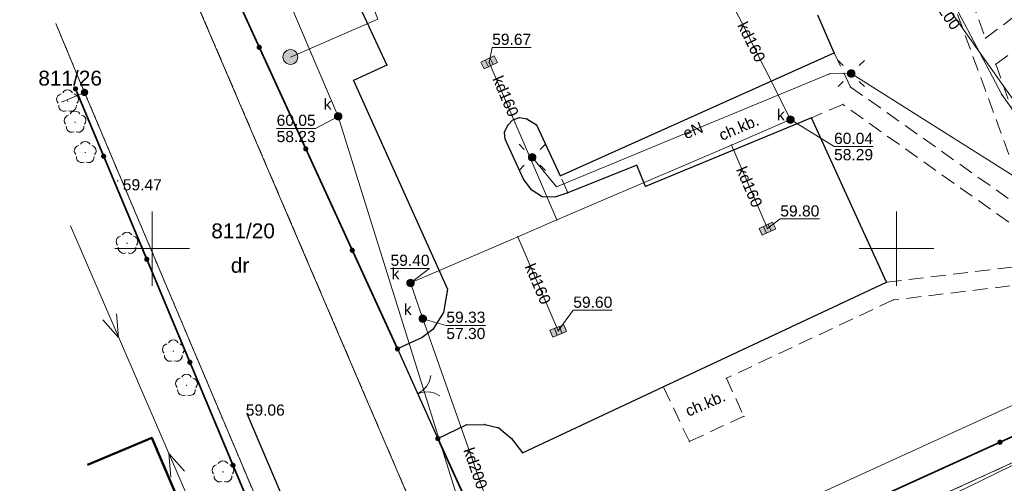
# Model space of a CAD drawing. Extents: x 6453237 to 6453735, y 5887843 to 5888051.
# Tile 3 of 11: x 6453241 to 6453307, y 5887884 to 5887915. Entities that reach past the tile are written whole.
import ezdxf
from ezdxf.enums import TextEntityAlignment as Align

# ---------------------------------------------------------------- set-up
doc = ezdxf.new("R2010")
doc.units = 0
doc.header["$PDSIZE"] = 0.75
for name, pattern in [('PRZER1-1', [2, 1, -1]), ('PRZER2-1', [3, 2, -1]), ('PRZER3-1', [4, 3, -1])]:
    doc.linetypes.add(name, pattern=pattern)
doc.layers.get('0').update_dxf_attribs({"linetype": 'CONTINUOUS', "lineweight": 13})
for name, color, linetype, lineweight in [('GEPPGD', 7, 'CONTINUOUS', 18), ('GESBZO', 7, 'CONTINUOUS', 50), ('GESDZI', 7, 'CONTINUOUS', 18), ('GESDZI_O', 7, 'CONTINUOUS', 18), ('GESUZY_O', 7, 'CONTINUOUS', 18), ('GSLKBR', 7, 'CONTINUOUS', 18), ('GSLKOG', 7, 'CONTINUOUS', 35), ('GSLKRW', 7, 'CONTINUOUS', 25), ('GSPPRB', 7, 'CONTINUOUS', 18), ('GSPWPS', 7, 'CONTINUOUS', 13), ('GSPWPS_O', 7, 'CONTINUOUS', 13), ('GSSKOD', 7, 'PRZER2-1', 18), ('GSSKOD_O', 7, 'PRZER2-1', 18), ('GSSOTW', 7, 'PRZER3-1', 18), ('GUPELA', 7, 'CONTINUOUS', 18), ('GUPPRZ', 7, 'CONTINUOUS', 18), ('GUPPRZ_O', 7, 'CONTINUOUS', 18)]:
    doc.layers.add(name, color=color, linetype=linetype, lineweight=lineweight)
for name, color, linetype, lineweight, true_color in [('GESUZY', 7, 'PRZER1-1', 18, 0x008000), ('GSPRDL', 7, 'CONTINUOUS', 18, 0x008000), ('GULEPR', 1, 'CONTINUOUS', 18, 0xff0000), ('GULEPR_O', 1, 'CONTINUOUS', 18, 0xff0000), ('GULKPR', 7, 'CONTINUOUS', 18, 0x803300), ('GULKPR_O', 7, 'CONTINUOUS', 18, 0x803300), ('GUPKKS', 7, 'CONTINUOUS', 18, 0x803300), ('GUPKOL', 7, 'CONTINUOUS', 18, 0x803300), ('GUPKSD', 7, 'CONTINUOUS', 18, 0x803300), ('GUPKSD_O', 7, 'CONTINUOUS', 18, 0x803300)]:
    doc.layers.add(name, color=color, linetype=linetype, lineweight=lineweight, true_color=true_color)
doc.styles.add('GEO-INFO', font='arial.ttf')

# ---------------------------------------------------------------- blocks, each defined once
blk = doc.blocks.new('KOLO')
blk.add_hatch(color=0).paths.add_polyline_path([(-0.5, 0), (-0.482963, -0.12941), (-0.433013, -0.25), (-0.353553, -0.353553), (-0.25, -0.433013), (-0.12941, -0.482963), (0, -0.5), (0.12941, -0.482963), (0.25, -0.433013), (0.353553, -0.353553), (0.433013, -0.25), (0.482963, -0.12941), (0.5, 0), (0.482963, 0.12941), (0.433013, 0.25), (0.353553, 0.353553), (0.25, 0.433013), (0.12941, 0.482963), (0, 0.5), (-0.12941, 0.482963), (-0.25, 0.433013), (-0.353553, 0.353553), (-0.433013, 0.25), (-0.482963, 0.12941)])
blk = doc.blocks.new('SPDLP')
blk.add_hatch(color=0).paths.add_polyline_path([(0, -0.09), (0.027812, -0.085595), (0.052901, -0.072812), (0.072812, -0.052901), (0.085595, -0.027812), (0.09, 0), (0.085595, 0.027812), (0.072812, 0.052901), (0.052901, 0.072812), (0.027812, 0.085595), (0, 0.09), (-0.027812, 0.085595), (-0.052901, 0.072812), (-0.072812, 0.052901), (-0.085595, 0.027812), (-0.09, 0), (-0.085595, -0.027812), (-0.072812, -0.052901), (-0.052901, -0.072812), (-0.027812, -0.085595)])
at = {"color": 0}
for points in [[(-0.648554, 1.126667), (-0.481106, 1.325358), (-0.255912, 1.454989), (0, 1.5), (0.255912, 1.454989), (0.481106, 1.325358), (0.648554, 1.126667)], [(-1.271938, -0.268652), (-1.40916, -0.048001), (-1.462858, 0.20623), (-1.426585, 0.463525), (-1.304695, 0.693003), (-1.11182, 0.867117), (-0.871109, 0.964971)], [(0.871109, 0.964971), (1.11182, 0.867117), (1.304695, 0.693003), (1.426585, 0.463525), (1.462858, 0.20623), (1.40916, -0.048001), (1.271938, -0.268652)], [(-0.137547, -1.292703), (-0.389802, -1.355024), (-0.648184, -1.327532), (-0.881678, -1.213525), (-1.062258, -1.026689), (-1.168249, -0.78945), (-1.186929, -0.530282)], [(1.186929, -0.530282), (1.168249, -0.78945), (1.062258, -1.026689), (0.881678, -1.213525), (0.648184, -1.327532), (0.389802, -1.355024), (0.137547, -1.292703)]]:
    blk.add_lwpolyline(points, dxfattribs=at)
blk = doc.blocks.new('SUEO')
blk.add_hatch(color=0).paths.add_polyline_path([(-0.002174, 0.089974), (0.023762, 0.086807), (0.042561, 0.0793), (0.060131, 0.066965), (0.076266, 0.047786), (0.086234, 0.025762), (0.089972, 0.002226), (0.088646, -0.015553), (0.081114, -0.038994), (0.066834, -0.060276), (0.049699, -0.075033), (0.027576, -0.085671), (0.004027, -0.08991), (-0.019639, -0.087831), (-0.040932, -0.080154), (-0.059082, -0.067892), (-0.073734, -0.051607), (-0.08374, -0.032979), (-0.089221, -0.011817), (-0.089063, 0.012951), (-0.082571, 0.035806), (-0.069528, 0.057148), (-0.048957, 0.075519), (-0.026898, 0.085887)])
at = {"color": 0}
for points in [[(-1.767767, 1.767767), (-1.06066, 1.06066)], [(1.767767, 1.767767), (1.06066, 1.06066)], [(-1.767767, -1.767767), (-1.06066, -1.06066)], [(1.767767, -1.767767), (1.06066, -1.06066)]]:
    blk.add_lwpolyline(points, dxfattribs=at)
blk = doc.blocks.new('SUEP1')
at = {"color": 0}
blk.add_lwpolyline([(-1.5, -1), (1.5, 0), (-1.5, 1)], dxfattribs=at)
blk = doc.blocks.new('OKRAG_PELNY')
at = {"true_color": 0xffffff}
blk.add_hatch(color=7, dxfattribs=at).paths.add_polyline_path([(-0.5, 0), (-0.482963, -0.12941), (-0.433013, -0.25), (-0.353553, -0.353553), (-0.25, -0.433013), (-0.12941, -0.482963), (0, -0.5), (0.12941, -0.482963), (0.25, -0.433013), (0.353553, -0.353553), (0.433013, -0.25), (0.482963, -0.12941), (0.5, 0), (0.482963, 0.12941), (0.433013, 0.25), (0.353553, 0.353553), (0.25, 0.433013), (0.12941, 0.482963), (0, 0.5), (-0.12941, 0.482963), (-0.25, 0.433013), (-0.353553, 0.353553), (-0.433013, 0.25), (-0.482963, 0.12941)])
at = {"color": 0}
blk.add_lwpolyline([(0, 0.5), (0.12941, 0.482963), (0.25, 0.433013), (0.353553, 0.353553), (0.433013, 0.25), (0.482963, 0.12941), (0.5, 0), (0.482963, -0.12941), (0.433013, -0.25), (0.353553, -0.353553), (0.25, -0.433013), (0.12941, -0.482963), (0, -0.5), (-0.12941, -0.482963), (-0.25, -0.433013), (-0.353553, -0.353553), (-0.433013, -0.25), (-0.482963, -0.12941), (-0.5, 0), (-0.482963, 0.12941), (-0.433013, 0.25), (-0.353553, 0.353553), (-0.25, 0.433013), (-0.12941, 0.482963)], close=True, dxfattribs=at)
blk = doc.blocks.new('POINT')
at = {"color": 0}
blk.add_point((0, 0), dxfattribs=at)
blk = doc.blocks.new('SUUS05')
at = {"true_color": 0xffffff}
blk.add_hatch(color=7, dxfattribs=at).paths.add_polyline_path([(-0.5, 0.25), (-0.5, -0.25), (0.5, -0.25), (0.5, 0.25)])
at = {"color": 0}
blk.add_lwpolyline([(0.5, -0.25), (-0.5, -0.25), (-0.5, 0.25), (0.5, 0.25)], close=True, dxfattribs=at)
for points in [[(-0.175, -0.25), (-0.175, 0.25)], [(0.175, -0.25), (0.175, 0.25)]]:
    blk.add_lwpolyline(points, dxfattribs=at)
blk = doc.blocks.new('SLBRA')
at = {"color": 0}
for points in [[(1.732051, 1), (1.414214, 0.585786), (1, 0.267949), (0.517638, 0.068148), (0, 0)], [(0, 0), (0.517638, -0.068148), (1, -0.267949), (1.414214, -0.585786), (1.732051, -1)]]:
    blk.add_lwpolyline(points, dxfattribs=at)
blk = doc.blocks.new('EPPGN1')
at = {"true_color": 0xffffff}
blk.add_hatch(color=7, dxfattribs=at).paths.add_polyline_path([(0, -0.5), (0.154508, -0.475528), (0.293893, -0.404508), (0.404508, -0.293893), (0.475528, -0.154508), (0.5, 0), (0.475528, 0.154508), (0.404508, 0.293893), (0.293893, 0.404508), (0.154508, 0.475528), (0, 0.5), (-0.154508, 0.475528), (-0.293893, 0.404508), (-0.404508, 0.293893), (-0.475528, 0.154508), (-0.5, 0), (-0.475528, -0.154508), (-0.404508, -0.293893), (-0.293893, -0.404508), (-0.154508, -0.475528)])
blk = doc.blocks.new('EPPGN')
blk.add_hatch(color=0).paths.add_polyline_path([(0, -0.09), (0.027812, -0.085595), (0.052901, -0.072812), (0.072812, -0.052901), (0.085595, -0.027812), (0.09, 0), (0.085595, 0.027812), (0.072812, 0.052901), (0.052901, 0.072812), (0.027812, 0.085595), (0, 0.09), (-0.027812, 0.085595), (-0.052901, 0.072812), (-0.072812, 0.052901), (-0.085595, 0.027812), (-0.09, 0), (-0.085595, -0.027812), (-0.072812, -0.052901), (-0.052901, -0.072812), (-0.027812, -0.085595)])

msp = doc.modelspace()

# ---------------------------------------------------------------- linework, layer by layer
at = {"color": 7, "linetype": 'Continuous', "lineweight": 13, "elevation": 100, "flags": 128}
for points in [[(6453250, 5887897.5), (6453250, 5887902.5)], [(6453300, 5887897.5), (6453300, 5887902.5)], [(6453247.5, 5887900), (6453252.5, 5887900)], [(6453297.5, 5887900), (6453302.5, 5887900)]]:
    msp.add_lwpolyline(points, dxfattribs=at)
at = {"layer": 'GESBZO', "color": 7, "linetype": 'Continuous', "lineweight": 50, "elevation": 10.18}
msp.add_lwpolyline([(6453250.79, 5887871.27), (6453255.84, 5887873.55), (6453249.97, 5887887.29), (6453245.668, 5887885.466)], dxfattribs=at)
at = {"layer": 'GESDZI', "color": 7, "linetype": 'Continuous', "lineweight": 18, "elevation": 10.22}
for points in [[(6453454.509, 5887951.16), (6453357.86, 5887908.46), (6453273.03, 5887869.75), (6453242.22, 5887941.65)], [(6453247.659, 5887857.912), (6453261.74, 5887864.3), (6453264.48, 5887865.54), (6453273.03, 5887869.75), (6453357.86, 5887908.46), (6453454.509, 5887951.16)], [(6453241.63, 5887941.361), (6453242.22, 5887941.65), (6453273.03, 5887869.75), (6453264.48, 5887865.54), (6453245.46, 5887910.49), (6453243.525, 5887915.128)], [(6453243.525, 5887915.128), (6453245.46, 5887910.49), (6453243.907, 5887909.845)], [(6453243.907, 5887909.845), (6453245.46, 5887910.49), (6453264.48, 5887865.54), (6453261.74, 5887864.3), (6453247.659, 5887857.912)]]:
    msp.add_lwpolyline(points, dxfattribs=at)
at = {"layer": 'GESUZY', "color": 7, "linetype": 'Continuous', "lineweight": 18, "elevation": 10.07}
for points in [[(6453454.509, 5887951.16), (6453357.86, 5887908.46), (6453273.03, 5887869.75), (6453242.22, 5887941.65), (6453241.63, 5887941.361)], [(6453241.63, 5887941.361), (6453242.22, 5887941.65), (6453273.03, 5887869.75), (6453357.86, 5887908.46), (6453454.509, 5887951.16)], [(6453243.525, 5887915.128), (6453245.46, 5887910.49), (6453264.48, 5887865.54), (6453261.74, 5887864.3), (6453247.659, 5887857.912)], [(6453247.659, 5887857.912), (6453261.74, 5887864.3), (6453264.48, 5887865.54), (6453245.46, 5887910.49), (6453243.525, 5887915.128)]]:
    msp.add_lwpolyline(points, dxfattribs=at)
at = {"layer": 'GESUZY', "color": 96, "linetype": 'PRZER1-1', "lineweight": 18, "ltscale": 0.5, "true_color": 0x008000, "elevation": 10.08}
for points in [[(6453454.509, 5887951.16), (6453357.86, 5887908.46), (6453273.03, 5887869.75), (6453242.22, 5887941.65), (6453241.63, 5887941.361)], [(6453241.63, 5887941.361), (6453242.22, 5887941.65), (6453273.03, 5887869.75), (6453357.86, 5887908.46), (6453454.509, 5887951.16)], [(6453243.525, 5887915.128), (6453245.46, 5887910.49), (6453264.48, 5887865.54), (6453261.74, 5887864.3), (6453247.659, 5887857.912)], [(6453247.659, 5887857.912), (6453261.74, 5887864.3), (6453264.48, 5887865.54), (6453245.46, 5887910.49), (6453243.525, 5887915.128)]]:
    msp.add_lwpolyline(points, dxfattribs=at)
at = {"layer": 'GSLKBR', "color": 7, "linetype": 'Continuous', "lineweight": 18, "elevation": 10.18}
msp.add_lwpolyline([(6453269.19, 5887887.24), (6453266.48, 5887893.26)], dxfattribs=at)
at = {"layer": 'GSLKOG', "color": 7, "linetype": 'Continuous', "lineweight": 35, "elevation": 10.18}
for points in [[(6453266.48, 5887893.26), (6453241.104, 5887948.644)], [(6453263.118, 5887867.071), (6453244.849, 5887910.733)], [(6453269.19, 5887887.24), (6453275.78, 5887872.82), (6453332.08, 5887898.41)]]:
    msp.add_lwpolyline(points, dxfattribs=at)
at = {"layer": 'GSLKRW', "color": 7, "linetype": 'Continuous', "lineweight": 25, "elevation": 10.18}
for points in [[(6453263.64, 5887916.91), (6453265.77, 5887912.32), (6453263.52, 5887911.3), (6453269.85, 5887897.28), (6453269.57, 5887895.71), (6453268.85, 5887894.56), (6453268.13, 5887894.02), (6453266.48, 5887893.26), (6453269.19, 5887887.24), (6453271.1, 5887888.17), (6453272.36, 5887888.19), (6453273.28, 5887887.97), (6453274.14, 5887887.25), (6453274.89, 5887886.29), (6453284.34, 5887890.72), (6453299.34, 5887897.74), (6453294.3, 5887908.79), (6453283.14, 5887904.17), (6453282.55, 5887905.6), (6453277.92, 5887903.74), (6453277.06, 5887903.46), (6453276.2, 5887903.48), (6453275.51, 5887903.93), (6453274.94, 5887904.67), (6453273.71, 5887907.36), (6453273.68, 5887907.81), (6453273.9, 5887908.28), (6453274.22, 5887908.64), (6453274.67, 5887908.8), (6453275.16, 5887908.72), (6453275.82, 5887908.32), (6453277.42, 5887904.89), (6453295.82, 5887913.15), (6453294.72, 5887915.67)], [(6453264.524, 5887865.056), (6453264.764, 5887867.234), (6453264.43, 5887869.674), (6453262.857, 5887873.701), (6453256.382, 5887888.902)]]:
    msp.add_lwpolyline(points, dxfattribs=at)
at = {"layer": 'GSPPRB', "color": 7, "linetype": 'Continuous', "lineweight": 18}
for p in [(6453305.98, 5887914.14, 10.28), (6453295.82, 5887913.15, 10.28), (6453265.77, 5887912.32, 10.28), (6453306.67, 5887912.38, 10.28), (6453295.5, 5887911.73, 10.28), (6453296.96, 5887911.76, 10.28), (6453263.52, 5887911.3, 10.28), (6453296.9, 5887910.87, 10.28), (6453307.07, 5887910.34, 10.28), (6453296.4, 5887909.68, 10.28), (6453273.9, 5887908.28, 10.28), (6453274.22, 5887908.64, 10.28), (6453274.67, 5887908.8, 10.28), (6453275.16, 5887908.72, 10.28), (6453275.82, 5887908.32, 10.28), (6453294.3, 5887908.79, 10.28), (6453273.68, 5887907.81, 10.28), (6453273.71, 5887907.36, 10.28), (6453288.91, 5887906.95, 10.28), (6453275.53, 5887906.13, 10.28), (6453282.55, 5887905.6, 10.28), (6453274.94, 5887904.67, 10.28), (6453277.42, 5887904.89, 10.28), (6453275.51, 5887903.93, 10.28), (6453277.16, 5887904.15, 10.28), (6453277.92, 5887903.74, 10.28), (6453283.14, 5887904.17, 10.28), (6453276.2, 5887903.48, 10.28), (6453277.06, 5887903.46, 10.28), (6453277.19, 5887901.92, 10.28), (6453274.56, 5887900.79, 10.28), (6453299.34, 5887897.74, 10.28), (6453269.85, 5887897.28, 10.28), (6453299.78, 5887896.55, 10.28), (6453269.57, 5887895.71, 10.28), (6453268.85, 5887894.56, 10.28), (6453268.13, 5887894.02, 10.28), (6453266.48, 5887893.26, 10.28), (6453288.58, 5887891.29, 10.28), (6453284.34, 5887890.72, 10.28), (6453289.75, 5887888.74, 10.28), (6453271.1, 5887888.17, 10.28), (6453272.36, 5887888.19, 10.28), (6453273.28, 5887887.97, 10.28), (6453249.97, 5887887.29, 10.28), (6453269.19, 5887887.24, 10.28), (6453274.14, 5887887.25, 10.28), (6453286.09, 5887887.04, 10.28), (6453274.89, 5887886.29, 10.28)]:
    msp.add_point(p, dxfattribs=at)
at = {"layer": 'GSSKOD', "color": 7, "linetype": 'PRZER2-1', "lineweight": 18, "ltscale": 0.5, "elevation": 10.18}
for points in [[(6453307.56, 5887906.33), (6453300.83, 5887924.6), (6453311.45, 5887931.14)], [(6453312.06, 5887930.05), (6453303.23, 5887924.59), (6453302.86, 5887924.01), (6453302.74, 5887923.54), (6453302.93, 5887922.41), (6453305.98, 5887914.14), (6453308.09, 5887915.72)], [(6453321.02, 5887899.1), (6453299.78, 5887896.55), (6453288.58, 5887891.29), (6453289.75, 5887888.74), (6453286.09, 5887887.04), (6453284.34, 5887890.72), (6453299.34, 5887897.74), (6453311.21, 5887899.17), (6453296.4, 5887909.68), (6453294.3, 5887908.79), (6453283.14, 5887904.17), (6453282.55, 5887905.6), (6453277.92, 5887903.74), (6453277.42, 5887904.89), (6453295.82, 5887913.15), (6453296.9, 5887910.87), (6453311.96, 5887900.22)], [(6453307.48, 5887912.98), (6453306.67, 5887912.38), (6453308.56, 5887907.09)]]:
    msp.add_lwpolyline(points, dxfattribs=at)
at = {"layer": 'GSSOTW', "color": 7, "linetype": 'PRZER3-1', "lineweight": 18, "ltscale": 0.5, "elevation": 10.18}
msp.add_lwpolyline([(6453263.64, 5887916.91), (6453265.77, 5887912.32), (6453263.52, 5887911.3), (6453269.85, 5887897.28), (6453269.57, 5887895.71), (6453268.85, 5887894.56), (6453268.13, 5887894.02), (6453266.48, 5887893.26), (6453269.19, 5887887.24), (6453271.1, 5887888.17), (6453272.36, 5887888.19), (6453273.28, 5887887.97), (6453274.14, 5887887.25), (6453274.89, 5887886.29), (6453284.34, 5887890.72), (6453299.34, 5887897.74), (6453294.3, 5887908.79), (6453283.14, 5887904.17), (6453282.55, 5887905.6), (6453277.92, 5887903.74), (6453277.06, 5887903.46), (6453276.2, 5887903.48), (6453275.51, 5887903.93), (6453274.94, 5887904.67), (6453273.71, 5887907.36), (6453273.68, 5887907.81), (6453273.9, 5887908.28), (6453274.22, 5887908.64), (6453274.67, 5887908.8), (6453275.16, 5887908.72), (6453275.82, 5887908.32), (6453277.42, 5887904.89), (6453295.82, 5887913.15), (6453294.72, 5887915.67)], dxfattribs=at)
at = {"layer": 'GULEPR', "color": 1, "linetype": 'Continuous', "lineweight": 18, "true_color": 0xff0000, "elevation": 10.14}
for points in [[(6453313.46, 5887901.34), (6453307.07, 5887910.34), (6453298.5, 5887926.61)], [(6453275.53, 5887906.13), (6453277.16, 5887904.15), (6453295.5, 5887911.73), (6453296.96, 5887911.76), (6453313.46, 5887901.34)], [(6453246.963, 5887867.55), (6453257.075, 5887872.461), (6453244.507, 5887901.536)], [(6453247.594, 5887858.817), (6453255.987, 5887862.718), (6453289.051, 5887876.283), (6453324.475, 5887893.57)]]:
    msp.add_lwpolyline(points, dxfattribs=at)
at = {"layer": 'GULKPR', "color": 36, "linetype": 'Continuous', "lineweight": 18, "true_color": 0x803300, "elevation": 10.14}
for points in [[(6453251.395, 5887951.068), (6453265.173, 5887915.399), (6453259.291, 5887912.866)], [(6453249.121, 5887940.233), (6453262.501, 5887908.883), (6453275.124, 5887868.503)], [(6453275.91, 5887874.91), (6453311.41, 5887891.11), (6453329.21, 5887900.08), (6453342.25, 5887905.98), (6453355.6, 5887911.92), (6453360.66, 5887912.38), (6453372.73, 5887918.17), (6453372.08, 5887921.14), (6453371.63, 5887921.2)], [(6453300.41, 5887920.52), (6453309.18, 5887908.11), (6453317.1, 5887896.9), (6453321.14, 5887898.73), (6453329.33, 5887902.45), (6453332.4, 5887903.84), (6453344.78, 5887909.35)], [(6453287.64, 5887919.11), (6453292.88, 5887908.66)], [(6453277.19, 5887901.92), (6453272.64, 5887912.51)], [(6453292.88, 5887908.66), (6453288.91, 5887906.95), (6453277.19, 5887901.92), (6453274.56, 5887900.79), (6453267.36, 5887897.69), (6453268.18, 5887895.29), (6453275.27, 5887875.2)], [(6453288.91, 5887906.95), (6453291.33, 5887901.34)], [(6453274.56, 5887900.79), (6453277.28, 5887894.47)]]:
    msp.add_lwpolyline(points, dxfattribs=at)
at = {"layer": 'GUPPRZ_O', "color": 36, "linetype": 'Continuous', "lineweight": 9, "true_color": 0x803300, "elevation": 10.8, "flags": 128}
for points in [[(6453275.463, 5887913.514), (6453272.843, 5887913.514), (6453272.64, 5887912.51)], [(6453258.365, 5887908.072), (6453260.985, 5887908.072), (6453262.501, 5887908.883)], [(6453298.428, 5887906.857), (6453295.808, 5887906.857), (6453292.88, 5887908.66)], [(6453258.365, 5887908.072), (6453260.985, 5887908.072)], [(6453295.808, 5887906.857), (6453298.428, 5887906.857)], [(6453294.82, 5887901.988), (6453292.199, 5887901.988), (6453291.33, 5887901.34)], [(6453266.016, 5887898.671), (6453268.636, 5887898.671), (6453267.36, 5887897.69)], [(6453280.913, 5887895.855), (6453278.292, 5887895.855), (6453277.28, 5887894.47)], [(6453272.384, 5887894.843), (6453269.763, 5887894.843), (6453268.18, 5887895.29)], [(6453269.763, 5887894.843), (6453272.384, 5887894.843)]]:
    msp.add_lwpolyline(points, dxfattribs=at)

# ---------------------------------------------------------------- block references
at = {"layer": 'GEPPGD', "color": 7, "lineweight": 18, "xscale": 0.5, "yscale": 0.5}
for name, p in [('EPPGN1', (6453245.46, 5887910.49, 10.23)), ('EPPGN', (6453245.46, 5887910.49, 10.24))]:
    msp.add_blockref(name, p, dxfattribs=at)
at = {"layer": 'GSLKBR', "color": 7, "lineweight": 18, "xscale": 0.75, "yscale": 0.75, "rotation": 24.23565964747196}
msp.add_blockref('SLBRA', (6453267.835, 5887890.25, 10.18), dxfattribs=at)
at = {"layer": 'GSLKOG', "color": 7, "lineweight": 35, "xscale": 0.35, "yscale": 0.35}
for p in [(6453257.198, 5887913.518, 10.18), (6453244.849, 5887910.733, 10.18), (6453246.746, 5887906.199, 10.18), (6453260.322, 5887906.7, 10.18), (6453263.446, 5887899.881, 10.18), (6453249.641, 5887899.28, 10.18), (6453266.48, 5887893.26, 10.18), (6453252.536, 5887892.362, 10.18), (6453269.19, 5887887.24, 10.18), (6453306.955, 5887886.99, 10.18), (6453255.431, 5887885.443, 10.18)]:
    msp.add_blockref('KOLO', p, dxfattribs=at)
at = {"layer": 'GSPRDL', "color": 96, "lineweight": 18, "true_color": 0x008000, "xscale": 0.5, "yscale": 0.5}
for p in [(6453244.317, 5887909.904, 10.12), (6453244.825, 5887908.49, 10.12), (6453245.504, 5887906.451, 10.12), (6453248.311, 5887900.357, 10.12), (6453251.423, 5887893.11, 10.12), (6453252.309, 5887890.807, 10.12), (6453254.761, 5887884.999, 10.12)]:
    msp.add_blockref('SPDLP', p, dxfattribs=at)
at = {"layer": 'GSPWPS', "color": 7, "lineweight": 13, "xscale": 0.09, "yscale": 0.09}
for p in [(6453247.684, 5887904.547, 10.08), (6453256.382, 5887888.902, 10.08)]:
    msp.add_blockref('KOLO', p, dxfattribs=at)
at = {"layer": 'GULEPR', "color": 1, "lineweight": 18, "true_color": 0xff0000, "xscale": 0.5, "yscale": 0.5}
for p, rotation in [((6453247.454, 5887894.72, 10.15), -66.62426850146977), ((6453251.421, 5887885.542, 10.15), 113.3757314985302)]:
    msp.add_blockref('SUEP1', p, dxfattribs=dict(at, rotation=rotation))
at = {"layer": 'GUPELA', "color": 7, "lineweight": 18, "xscale": 0.5, "yscale": 0.5}
for name, p in [('SUEO', (6453296.96, 5887911.76, 10.15)), ('OKRAG_PELNY', (6453296.96, 5887911.76, 10.16)), ('SUEO', (6453275.53, 5887906.13, 10.15)), ('OKRAG_PELNY', (6453275.53, 5887906.13, 10.16))]:
    msp.add_blockref(name, p, dxfattribs=at)
at = {"layer": 'GUPKKS', "color": 36, "lineweight": 18, "true_color": 0x803300}
for p, rotation in [((6453272.64, 5887912.51, 10.16), 25.33622153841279), ((6453291.33, 5887901.34, 10.16), 24.81570648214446), ((6453277.28, 5887894.47, 10.16), 21.8285642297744)]:
    msp.add_blockref('SUUS05', p, dxfattribs=dict(at, rotation=rotation))
at = {"layer": 'GUPKOL', "color": 36, "lineweight": 18, "true_color": 0x803300}
msp.add_blockref('OKRAG_PELNY', (6453259.291, 5887912.866, 10.16), dxfattribs=at)
at = {"layer": 'GUPKSD', "color": 36, "lineweight": 18, "true_color": 0x803300, "xscale": 0.5, "yscale": 0.5}
for p in [(6453262.501, 5887908.883, 10.16), (6453292.88, 5887908.66, 10.16), (6453267.36, 5887897.69, 10.16), (6453268.18, 5887895.29, 10.16)]:
    msp.add_blockref('OKRAG_PELNY', p, dxfattribs=at)
at = {"layer": 'GUPPRZ', "color": 36, "lineweight": 18, "true_color": 0x803300}
for p in [(6453272.64, 5887912.51, 10.16), (6453262.501, 5887908.883, 10.16), (6453292.88, 5887908.66, 10.16), (6453291.33, 5887901.34, 10.16), (6453267.36, 5887897.69, 10.16), (6453268.18, 5887895.29, 10.16), (6453277.28, 5887894.47, 10.16)]:
    msp.add_blockref('POINT', p, dxfattribs=at)

# ---------------------------------------------------------------- texts
at = {"layer": 'GESDZI_O', "color": 7, "linetype": 'Continuous', "lineweight": 0, "style": 'GEO-INFO'}
for s, p in [('811/26', (6453244.493, 5887911.449, 10.81)), ('811/20', (6453256.111, 5887901.188, 10.81))]:
    msp.add_text(s, height=1, dxfattribs=at).set_placement(p, align=Align.MIDDLE_CENTER)
at = {"layer": 'GESUZY_O', "color": 96, "linetype": 'Continuous', "lineweight": 0, "true_color": 0x008000, "style": 'GEO-INFO'}
msp.add_text('dr', height=1, dxfattribs=at).set_placement((6453255.907, 5887898.874, 10.8), align=Align.MIDDLE_CENTER)
at = {"layer": 'GSPWPS_O', "color": 7, "linetype": 'Continuous', "lineweight": 0, "style": 'GEO-INFO'}
for s, p in [('59.47', (6453248.03, 5887904.66, 10.8)), ('59.06', (6453256.29, 5887889.53, 10.8))]:
    msp.add_text(s, height=0.75, dxfattribs=at).set_placement(p, align=Align.TOP_LEFT)
at = {"layer": 'GSSKOD_O', "color": 7, "linetype": 'Continuous', "lineweight": 0, "style": 'GEO-INFO'}
for p in [(6453289.41, 5887908.122, 10.8), (6453287.161, 5887889.594, 10.8)]:
    msp.add_text('ch.kb.', height=0.75, rotation=23.30159, dxfattribs=at).set_placement(p, align=Align.MIDDLE_CENTER)
at = {"layer": 'GULEPR_O', "color": 1, "linetype": 'Continuous', "lineweight": 0, "true_color": 0xff0000, "style": 'GEO-INFO'}
msp.add_text('eN', height=0.75, rotation=22.45552, dxfattribs=at).set_placement((6453286.33, 5887907.94, 10.8), align=Align.MIDDLE_CENTER)
at = {"layer": 'GULKPR_O', "color": 36, "linetype": 'Continuous', "lineweight": 0, "true_color": 0x803300, "style": 'GEO-INFO'}
for s, rotation, p in [('kd200', 305.2484, (6453303.224, 5887915.993, 10.8)), ('kd160', 296.63081, (6453290.26, 5887913.885, 10.8)), ('kd160', 293.25081, (6453273.75, 5887910.239, 10.8)), ('kd160', 293.33404, (6453290.12, 5887904.145, 10.8)), ('kd160', 293.28606, (6453275.92, 5887897.63, 10.8)), ('kd200', 289.43854, (6453271.725, 5887885.245, 10.8))]:
    msp.add_text(s, height=0.75, rotation=rotation, dxfattribs=at).set_placement(p, align=Align.MIDDLE_CENTER)
at = {"layer": 'GUPKSD_O', "color": 36, "linetype": 'Continuous', "lineweight": 0, "true_color": 0x803300, "style": 'GEO-INFO'}
for p in [(6453262.051, 5887909.333, 10.8), (6453292.494, 5887908.614, 10.8), (6453266.61, 5887897.94, 10.8), (6453267.43, 5887895.54, 10.8)]:
    msp.add_text('k', height=0.75, dxfattribs=at).set_placement(p, align=Align.RIGHT)
at = {"layer": 'GUPPRZ_O', "color": 36, "linetype": 'Continuous', "lineweight": 0, "true_color": 0x803300, "style": 'GEO-INFO'}
for s, p in [('59.67', (6453272.843, 5887914.057, 10.8)), ('59.80', (6453292.199, 5887902.53, 10.8)), ('59.40', (6453266.016, 5887899.213, 10.8)), ('59.60', (6453278.292, 5887896.398, 10.8))]:
    msp.add_text(s, height=0.75, dxfattribs=at).set_placement(p, align=Align.MIDDLE_LEFT)
for s, p in [('60.05', (6453258.365, 5887908.245, 10.8)), ('58.23', (6453258.365, 5887907.15, 10.8)), ('60.04', (6453295.808, 5887907.029, 10.8)), ('58.29', (6453295.808, 5887905.934, 10.8)), ('59.33', (6453269.763, 5887895.015, 10.8)), ('57.30', (6453269.763, 5887893.92, 10.8))]:
    msp.add_text(s, height=0.75, dxfattribs=at).set_placement(p)

doc.saveas('drawing.dxf')
